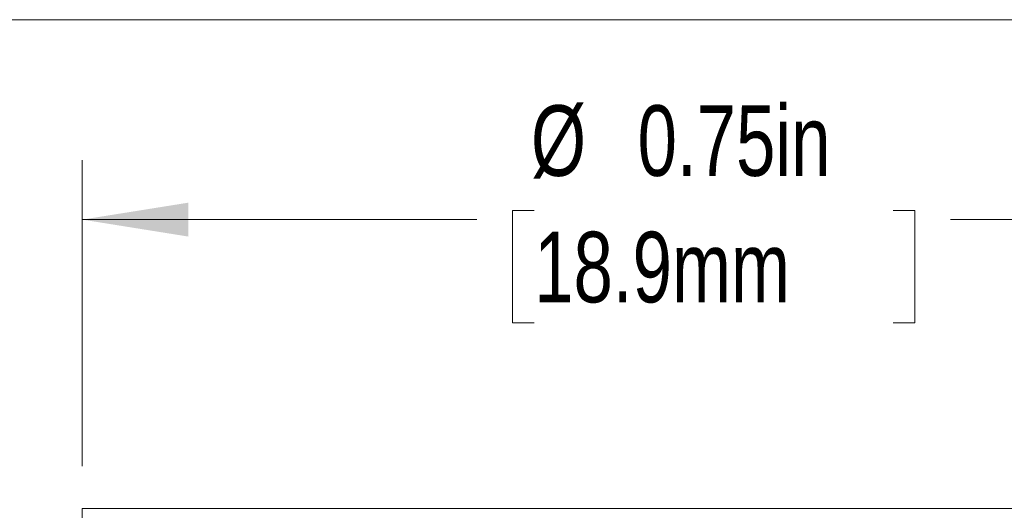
# Model space of a CAD drawing. Header units: inches. Extents: x 0.03 to 5.47, y 0.02 to 4.23.
# Tile 13 of 32: x 1.37 to 1.95, y 3.94 to 4.23. Entities that reach past the tile are written whole.
import ezdxf

# ---------------------------------------------------------------- set-up
doc = ezdxf.new("R2010")
doc.units = ezdxf.units.IN
doc.header["$LTSCALE"] = 0.5
doc.header["$MEASUREMENT"] = 0
doc.styles.add('SLDTEXTSTYLE0', font='TXT', dxfattribs={"width": 0.75})
doc.dimstyles.new('SLDDIMSTYLE0', dxfattribs={"dimtxt": 0.041667, "dimasz": 0.0625, "dimexe": 0, "dimexo": 0.0625, "dimgap": 0.010417, "dimtad": 0, "dimtih": 1, "dimtoh": 1, "dimrnd": 1e-09, "dimdsep": 46, "dimtxsty": 'SLDTEXTSTYLE0', "dimsah": 1, "dimcen": 0.09, "dimadec": 0, "dimazin": 2, "dimtfac": 1, "dimtofl": 0, "dimtmove": 0, "dimatfit": 3, "dimfxl": 1, "dimfrac": 2, "dimtolj": 1, "dimtzin": 12, "dimarcsym": 0})

# ---------------------------------------------------------------- blocks, each defined once
blk = doc.blocks.new('_D')
at = {"color": 7, "linetype": 'Continuous', "lineweight": 18}
for p, q in [((1.40448, 3.96178), (1.40448, 4.14232)), ((2.14948, 3.96178), (2.14948, 4.14232)), ((1.40448, 4.10732), (1.63723, 4.10732)), ((1.67104, 4.11264), (1.65837, 4.11264)), ((1.65837, 4.11264), (1.65837, 4.04644)), ((1.88292, 4.11264), (1.89559, 4.11264)), ((1.89559, 4.11264), (1.89559, 4.04644)), ((2.14948, 4.10732), (1.91673, 4.10732)), ((1.65837, 4.04644), (1.67104, 4.04644)), ((1.89559, 4.04644), (1.88292, 4.04644))]:
    blk.add_line(p, q, dxfattribs=at)
for points in [[(1.40448, 4.10732), (1.46698, 4.09732), (1.46698, 4.11732)], [(2.14948, 4.10732), (2.08698, 4.11732), (2.08698, 4.09732)]]:
    blk.add_solid(points, dxfattribs=at)
at = {"color": 7, "linetype": 'Continuous', "lineweight": 18, "char_height": 0.041667, "attachment_point": 1, "style": 'SLDTEXTSTYLE0'}
for s, insert in [('0.75in', (1.73208, 4.1748)), ('%%c', (1.66918, 4.1748)), ('18.9mm', (1.67104, 4.10015))]:
    blk.add_mtext(s, dxfattribs=dict(at, insert=insert))

msp = doc.modelspace()

# ---------------------------------------------------------------- linework, layer by layer
at = {"color": 7, "linetype": 'Continuous', "lineweight": 18}
for p, q in [((0.03109, 4.2253), (5.47223, 4.2253)), ((1.40448, 3.93678), (1.40448, 3.89678)), ((2.14948, 3.93678), (1.40448, 3.93678))]:
    msp.add_line(p, q, dxfattribs=at)

# ---------------------------------------------------------------- dimensions: what is measured, and where the dimension line sits
dim = msp.add_linear_dim(base=(2.1494799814, 4.1073157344), p1=(1.4044799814, 3.9367772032), p2=(2.1494799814, 3.9367772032), text='%%c<>', dimstyle='SLDDIMSTYLE0', dxfattribs=at)
dim.commit()
dim.dimension.update_dxf_attribs({"geometry": '_D', "text_midpoint": (1.7769799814, 4.1073157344), "dimtype": 160})

doc.saveas('drawing.dxf')
